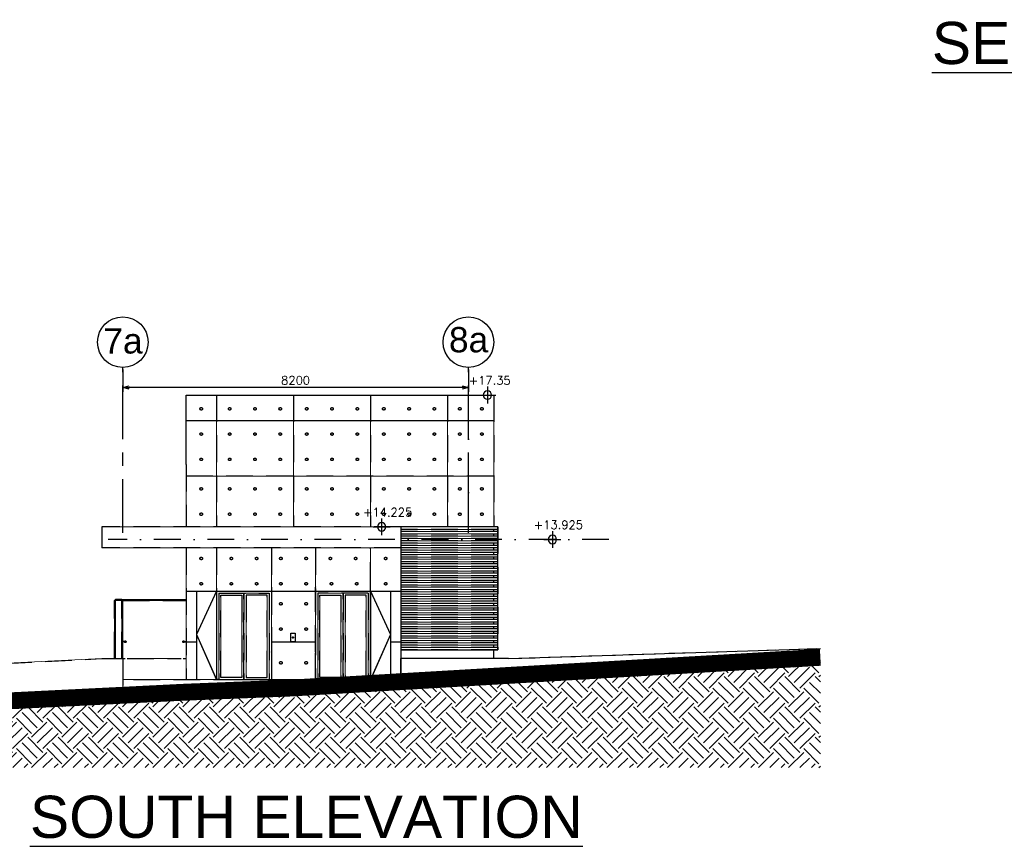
# Model space of a CAD drawing. Header units: millimetres. Extents: x 113048 to 489828, y -130780 to 23393.
# Tile 17 of 98: x 138391 to 161750, y -89323 to -69717. Entities that reach past the tile are written whole.
import ezdxf

# ---------------------------------------------------------------- set-up
doc = ezdxf.new("R2010")
doc.units = ezdxf.units.MM
doc.header["$LTSCALE"] = 100
for name, pattern in [('DASHDOT', [1, 0.5, -0.25, 0, -0.25]), ('DASHDOT2', [12.7, 6.35, -3.175, 0, -3.175]), ('Grid Line', [22.225, 12.7, -3.175, 3.175, -3.175]), ('Hidden', [9.525, 6.35, -3.175])]:
    doc.linetypes.add(name, pattern=pattern)
for name, color, linetype in [('+C-160', 160, 'Hidden'), ('+C-201', 201, 'Continuous'), ('DLN020__', 6, 'DASHDOT'), ('DLN040__', 7, 'Continuous'), ('DLN280__', 3, 'Continuous'), ('HATCH', 8, 'Continuous'), ('LEVEL', 7, 'Continuous'), ('LIFT LOBBY - GF PLAN & SECTION$0$DLN030__', 1, 'Continuous')]:
    doc.layers.add(name, color=color, linetype=linetype)
for name, color, linetype, lineweight in [('A-DOOR', 6, 'Continuous', 9), ('A-FLOR', 192, 'Continuous', 9), ('A-FLOR-HRAL', 1, 'Continuous', 9), ('A-GLAZ-CWMG', 51, 'Continuous', 9), ('A-WALL', 2, 'Continuous', 9)]:
    doc.layers.add(name, color=color, linetype=linetype, lineweight=lineweight)
doc.styles.add('LIFT LOBBY - GF PLAN & SECTION$0$romans', font='romans.shx')
doc.styles.add('romans', font='romans.shx')
doc.styles.add('Swis721 BT', font='swiss.ttf')
doc.styles.add('VS', font='VS.shx')
doc.dimstyles.new('LIFT LOBBY - GF PLAN & SECTION$0$INTDIM(20)', dxfattribs={"dimtxt": 60, "dimasz": 50, "dimexe": 100, "dimexo": 45, "dimgap": 30, "dimtad": 1, "dimdec": 0, "dimzin": 0, "dimdsep": 46, "dimtxsty": 'LIFT LOBBY - GF PLAN & SECTION$0$romans', "dimblk": 'LIFT LOBBY - GF PLAN & SECTION$0$_Open30', "dimcen": 50, "dimdle": 30, "dimclrd": 1, "dimclre": 1, "dimclrt": 2, "dimaunit": 1, "dimadec": 0, "dimazin": 0, "dimtfac": 1, "dimtdec": 0, "dimtix": 1, "dimtmove": 2, "dimatfit": 3, "dimfxl": 0, "dimtolj": 1, "dimtzin": 0, "dimarcsym": 0})

# ---------------------------------------------------------------- blocks, each defined once
blk = doc.blocks.new('Rectangular Mullion - DLN_50 x 200mm _WD_-2354098-Elevation 1 - b')
at = {"layer": 'A-GLAZ-CWMG'}
blk.add_line((905039, 11360), (905039, 11310), dxfattribs=at)
blk = doc.blocks.new('ELEX')
at = {"layer": 'LEVEL'}
for p, q in [((0.5, 0), (-0.5, 0)), ((0, 0.5), (0, -0.5))]:
    blk.add_line(p, q, dxfattribs=at)
blk.add_circle((0, 0), 0.25, dxfattribs=at)
at = {"layer": 'LEVEL', "style": 'romans'}
blk.add_attdef('ELEX', (0.257, 0.354), '', height=0.5, dxfattribs=at)
blk = doc.blocks.new('Grid - Bubble - 4mm-251209-Black Box Lvl _0_00_G_F- Kahlen')
at = {"layer": 'DLN020__', "linetype": 'Continuous'}
blk.add_circle((0, 0), 4, dxfattribs=at)
blk = doc.blocks.new('LIFT LOBBY - GF PLAN & SECTION$0$_Open30')
at = {"color": 0, "linetype": 'ByBlock', "lineweight": -2}
for p, q in [((-1, 0.27), (0, 0)), ((0, 0), (-1, -0.27)), ((0, 0), (-1, 0))]:
    blk.add_line(p, q, dxfattribs=at)
blk = doc.blocks.new('*D107')
at = {"layer": 'Defpoints', "color": 0}
for p in [(140837, -77965), (149037, -77965), (140837, -78440)]:
    blk.add_point(p, dxfattribs=at)
at = {"layer": 'LIFT LOBBY - GF PLAN & SECTION$0$DLN030__', "color": 1, "lineweight": -2}
for p, q in [((140837, -78010), (140837, -78540)), ((149037, -78010), (149037, -78540)), ((148887, -78440), (140987, -78440))]:
    blk.add_line(p, q, dxfattribs=at)
at = {"layer": 'LIFT LOBBY - GF PLAN & SECTION$0$DLN030__', "color": 1, "lineweight": -2, "xscale": 150, "yscale": 150, "zscale": 150}
for p, rotation in [((140837, -78440), 179.9999999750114), ((149037, -78440), 359.9999999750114)]:
    blk.add_blockref('LIFT LOBBY - GF PLAN & SECTION$0$_Open30', p, dxfattribs=dict(at, rotation=rotation))
at = {"layer": 'LIFT LOBBY - GF PLAN & SECTION$0$DLN030__', "color": 2, "insert": (144937, -78270), "char_height": 200, "attachment_point": 5, "rotation": 360, "style": 'LIFT LOBBY - GF PLAN & SECTION$0$romans'}
blk.add_mtext('\\A1;8200', dxfattribs=at)
blk = doc.blocks.new('A$C713849A3')
at = {"layer": '+C-160'}
for p, q in [((-115844, 19159, -1), (-108544, 19159, -1)), ((-115122, 19159, 1), (-115122, 16034, -2)), ((-113294, 19159, 2), (-113294, 16034, -1)), ((-111466, 19159, -1), (-111466, 16034, 0)), ((-109638, 19159, 2), (-109638, 16034, -1)), ((-108544, 19159, -1), (-108544, 16034, -1)), ((-115844, 18559, -1), (-108544, 18559, -1)), ((-115844, 17509, -1), (-115844, 16034, -2)), ((-108544, 17234, -1), (-115844, 17234, -2)), ((-110744, 16034, -2), (-117844, 16034, -2)), ((-117844, 16034, -2), (-117844, 15534, -1)), ((-110744, 16034, -1), (-110744, 12409, -1)), ((-108444, 16034, -1), (-110744, 16034, -1)), ((-108444, 15974, -1), (-110744, 15974, -1)), ((-108444, 15924, -1), (-110744, 15924, -1)), ((-108544, 15924, -1), (-108544, 15974, -1)), ((-108444, 16034, -1), (-108444, 13114, -1)), ((-108444, 15864, -1), (-110744, 15864, -1)), ((-108444, 15814, -1), (-110744, 15814, -1)), ((-108444, 15754, -1), (-110744, 15754, -1)), ((-108444, 15704, -1), (-110744, 15704, -1)), ((-108544, 15814, -1), (-108544, 15864, -1)), ((-108544, 15704, -1), (-108544, 15754, -1)), ((-117844, 15634, -1), (-117844, 15634, -1)), ((-110744, 15534, -1), (-117844, 15534, -1)), ((-115844, 15534, -1), (-115844, 12409, -1)), ((-115119, 15534, -1), (-115119, 14509, -1)), ((-113819, 15534, -1), (-113819, 12409, -1)), ((-112769, 15528, -1), (-112769, 12403, -1)), ((-111469, 14559, -1), (-111469, 15534, -1)), ((-108444, 15644, -1), (-110744, 15644, -1)), ((-108444, 15594, -1), (-110744, 15594, -1)), ((-108444, 15534, -1), (-110744, 15534, -1)), ((-108444, 15484, -1), (-110744, 15484, -1)), ((-108444, 15424, -1), (-110744, 15424, -1)), ((-108544, 15594, -1), (-108544, 15644, -1)), ((-108544, 15484, -1), (-108544, 15534, -1)), ((-108544, 15374, -1), (-108544, 15424, -1)), ((-108444, 15374, -1), (-110744, 15374, -1)), ((-108444, 15314, -1), (-110744, 15314, -1)), ((-108444, 15264, -1), (-110744, 15264, -1)), ((-108444, 15204, -1), (-110744, 15204, -1)), ((-108544, 15264, -1), (-108544, 15314, -1)), ((-108544, 15154, -1), (-108544, 15204, -1)), ((-108444, 15154, -1), (-110744, 15154, -1)), ((-108444, 15094, -1), (-110744, 15094, -1)), ((-108444, 15044, -1), (-110744, 15044, -1)), ((-108444, 14984, -1), (-110744, 14984, -1)), ((-108544, 15044, -1), (-108544, 15094, -1)), ((-108544, 14934, -1), (-108544, 14984, -1)), ((-108444, 14934, -1), (-110744, 14934, -1)), ((-108444, 14874, -1), (-110744, 14874, -1)), ((-108444, 14824, -1), (-110744, 14824, -1)), ((-108444, 14764, -1), (-110744, 14764, -1)), ((-108544, 14824, -1), (-108544, 14874, -1)), ((-108544, 14714, -1), (-108544, 14764, -1)), ((-115119, 14509, -1), (-115119, 12412, -1)), ((-113819, 14606, -1), (-113819, 13066, -1)), ((-112769, 14609, -1), (-112769, 14606, -1)), ((-112769, 13066, -1), (-112769, 14603, -1)), ((-108444, 14714, -1), (-110744, 14714, -1)), ((-108444, 14654, -1), (-110744, 14654, -1)), ((-108444, 14604, -1), (-110744, 14604, -1)), ((-108444, 14544, -1), (-110744, 14544, -1)), ((-108444, 14494, -1), (-110744, 14494, -1)), ((-108544, 14604, -1), (-108544, 14654, -1)), ((-108544, 14494, -1), (-108544, 14544, -1)), ((-117519, 14309, -2), (-117544, 14284, -2)), ((-117544, 12909, -1), (-117544, 14284, -2)), ((-117344, 14284, -2), (-117544, 14284, -2)), ((-117519, 12909, -1), (-117519, 14309, -2)), ((-117369, 14309, -2), (-117519, 14309, -2)), ((-117369, 12909, -1), (-117369, 14309, -2)), ((-117369, 14309, -2), (-117344, 14284, -2)), ((-117369, 14309, -2), (-115844, 14309, -1)), ((-117344, 12909, -1), (-117344, 14284, -2)), ((-117344, 14284, -2), (-115844, 14284, -1)), ((-115069, 14462, -1), (-115069, 12412, -1)), ((-115069, 14462, -1), (-113869, 14462, -1)), ((-114469, 12412, -1), (-114469, 14462, -1)), ((-114469, 14462, -1), (-114469, 12412, -1)), ((-113869, 14462, -1), (-113869, 12409, -1)), ((-111519, 14462, -1), (-112719, 14462, -1)), ((-112719, 14462, -1), (-112719, 12409, -1)), ((-112119, 12412, -1), (-112119, 14462, -1)), ((-112119, 14462, -1), (-112119, 12412, -1)), ((-111519, 14462, -1), (-111519, 12412, -1)), ((-108444, 14434, -1), (-110744, 14434, -1)), ((-108444, 14384, -1), (-110744, 14384, -1)), ((-108444, 14324, -1), (-110744, 14324, -1)), ((-108444, 14274, -1), (-110744, 14274, -1)), ((-108544, 14384, -1), (-108544, 14434, -1)), ((-108544, 14274, -1), (-108544, 14324, -1)), ((-108444, 14214, -1), (-110744, 14214, -1)), ((-108444, 14164, -1), (-110744, 14164, -1)), ((-108444, 14104, -1), (-110744, 14104, -1)), ((-108444, 14054, -1), (-110744, 14054, -1)), ((-108544, 14164, -1), (-108544, 14214, -1)), ((-108544, 14054, -1), (-108544, 14104, -1)), ((-108444, 13994, -1), (-110744, 13994, -1)), ((-108444, 13944, -1), (-110744, 13944, -1)), ((-108444, 13884, -1), (-110744, 13884, -1)), ((-108444, 13834, -1), (-110744, 13834, -1)), ((-108544, 13944, -1), (-108544, 13994, -1)), ((-108544, 13834, -1), (-108544, 13884, -1)), ((-108444, 13774, -1), (-110744, 13774, -1)), ((-108444, 13724, -1), (-110744, 13724, -1)), ((-108444, 13664, -1), (-110744, 13664, -1)), ((-108444, 13614, -1), (-110744, 13614, -1)), ((-108444, 13554, -1), (-110744, 13554, -1)), ((-108544, 13724, -1), (-108544, 13774, -1)), ((-108544, 13614, -1), (-108544, 13664, -1)), ((-108544, 13504, -1), (-108544, 13554, -1)), ((-117305, 13315, -1), (-117344, 13315, -1)), ((-115883, 13315, -1), (-115844, 13315, -1)), ((-108444, 13504, -1), (-110744, 13504, -1)), ((-108444, 13444, -1), (-110744, 13444, -1)), ((-108444, 13394, -1), (-110744, 13394, -1)), ((-108444, 13334, -1), (-110744, 13334, -1)), ((-108544, 13394, -1), (-108544, 13444, -1)), ((-108544, 13284, -1), (-108544, 13334, -1)), ((-117305, 13303, -1), (-117344, 13303, -1)), ((-115883, 13303, -1), (-115844, 13303, -1)), ((-108444, 13284, -1), (-110744, 13284, -1)), ((-108444, 13224, -1), (-110744, 13224, -1)), ((-108444, 13174, -1), (-110744, 13174, -1)), ((-108444, 13114, -1), (-110744, 13114, -1)), ((-108544, 13174, -1), (-108544, 13224, -1)), ((-108544, 12909, -1), (-108544, 13114, -1)), ((-117844, 12909, -1), (-117344, 12909, -1)), ((-117617, 12909, -1), (-117572, 12909, -1)), ((-117344, 12909, -1), (-117289, 12909, -1)), ((-117344, 12909, -1), (-117344, 12409, -1)), ((-117239, 12909, -1), (-115958, 12909, -1)), ((-115908, 12909, -1), (-115844, 12909, -1)), ((-113819, 13060, -1), (-113819, 13066, -1)), ((-113819, 13060, -1), (-113819, 12409, -1)), ((-112769, 13066, -1), (-112769, 13060, -1)), ((-112769, 12409, -1), (-112769, 13060, -1)), ((-110744, 12303, -1), (-110744, 12909, -1)), ((-108194, 12909, -1), (-110744, 12909, -1)), ((-117344, 12409, -1), (-117344, 12409, -1)), ((-110744, 12409, -1), (-117344, 12409, -1)), ((-115069, 12412, -1), (-115119, 12412, -1)), ((-114469, 12409, -1), (-115069, 12409, -1)), ((-113869, 12409, -1), (-114469, 12409, -1)), ((-113869, 12409, -1), (-113819, 12409, -1)), ((-112119, 12409, -1), (-112719, 12409, -1)), ((-111519, 12409, -1), (-112119, 12409, -1))]:
    blk.add_line(p, q, dxfattribs=at)
at = {"layer": '+C-160', "ltscale": 10}
for p, q in [((-115844, 14509, -1), (-110744, 14509, -1)), ((-115594, 14509, -1), (-115594, 12409, -1)), ((-115119, 14509, -1), (-115119, 12409, -1)), ((-111469, 12409, -1), (-111469, 14559, -1)), ((-111469, 14509, -1), (-111469, 12409, -1)), ((-110994, 14509, -1), (-110994, 12409, -1)), ((-115844, 13309, -1), (-115594, 13309, -1)), ((-113819, 13309, -1), (-112769, 13309, -1)), ((-110994, 13309, -1), (-110744, 13309, -1))]:
    blk.add_line(p, q, dxfattribs=at)
at = {"layer": '+C-160', "elevation": -1}
for points in [[(-115844, 17509), (-115844, 19159)], [(-108194, 12909), (-100794, 13152)], [(-125844, 12515), (-117844, 12909)], [(-117344, 12909), (-117344, 12045)]]:
    blk.add_lwpolyline(points, dxfattribs=at)
for points in [[(-110744, 13114), (-108444, 13114), (-108444, 16034), (-110744, 16034)], [(-117544, 12909), (-117344, 12909), (-117344, 14284), (-117369, 14309), (-117519, 14309), (-117544, 14284)], [(-114519, 12462), (-115019, 12462), (-115019, 14412), (-114519, 14412)], [(-114419, 12462), (-113919, 12462), (-113919, 14412), (-114419, 14412)], [(-112169, 12462), (-112669, 12462), (-112669, 14412), (-112169, 14412)], [(-112069, 12462), (-111569, 12462), (-111569, 14412), (-112069, 14412)], [(-113357, 13509), (-113257, 13509), (-113257, 13309), (-113357, 13309)]]:
    blk.add_lwpolyline(points, close=True, dxfattribs=at)
at = {"layer": '+C-160', "ltscale": 7, "elevation": -1}
for points in [[(-115119, 14509), (-115594, 13484), (-115119, 12409)], [(-111469, 14509), (-110994, 13484), (-111469, 12409)]]:
    blk.add_lwpolyline(points, dxfattribs=at)
at = {"layer": '+C-160'}
for centre, radius in [((-115483, 18834, -2), 30), ((-114808, 18834, -2), 30), ((-114208, 18834, -1), 30), ((-113608, 18834, -1), 30), ((-112980, 18834, 0), 30), ((-112380, 18834, 0), 30), ((-111780, 18834, 0), 30), ((-111152, 18834, 0), 30), ((-110552, 18834, 0), 30), ((-109952, 18834, 0), 30), ((-109349, 18834, 0), 30), ((-108824, 18834, 0), 30), ((-115483, 18234, -2), 30), ((-114808, 18234, -2), 30), ((-114208, 18234, -1), 30), ((-113608, 18234, -1), 30), ((-112980, 18234, 0), 30), ((-112380, 18234, 0), 30), ((-111780, 18234, 0), 30), ((-111152, 18234, 0), 30), ((-110552, 18234, 0), 30), ((-109952, 18234, 0), 30), ((-109349, 18234, 0), 30), ((-108824, 18234, 0), 30), ((-115483, 17634, -2), 30), ((-114808, 17634, -2), 30), ((-114208, 17634, -1), 30), ((-113608, 17634, -1), 30), ((-112980, 17634, 0), 30), ((-112380, 17634, 0), 30), ((-111780, 17634, 0), 30), ((-111152, 17634, 0), 30), ((-110552, 17634, 0), 30), ((-109952, 17634, 0), 30), ((-109349, 17634, 0), 30), ((-108824, 17634, 0), 30), ((-115483, 16934, -2), 30), ((-114808, 16934, -2), 30), ((-114208, 16934, -1), 30), ((-113608, 16934, -1), 30), ((-112980, 16934, 0), 30), ((-112380, 16934, 0), 30), ((-111780, 16934, 0), 30), ((-111152, 16934, 0), 30), ((-110552, 16934, 0), 30), ((-109952, 16934, 0), 30), ((-109349, 16934, 0), 30), ((-108824, 16934, 0), 30), ((-115483, 16334, -2), 30), ((-114808, 16334, -2), 30), ((-114208, 16334, -1), 30), ((-113608, 16334, -1), 30), ((-112980, 16334, 0), 30), ((-112380, 16334, 0), 30), ((-111780, 16334, 0), 30), ((-111152, 16334, 0), 30), ((-110552, 16334, 0), 30), ((-109952, 16334, 0), 30), ((-109349, 16334, 0), 30), ((-108824, 16334, 0), 30), ((-115483, 15284, -2), 30), ((-114769, 15284, -1), 30), ((-114169, 15284, -1), 30), ((-113594, 15284, -1), 30), ((-112994, 15284, -1), 30), ((-112419, 15284, -1), 30), ((-111819, 15284, -1), 30), ((-111107, 15284, -1), 30), ((-115483, 14684, -2), 30), ((-114769, 14684, -1), 30), ((-114169, 14684, -1), 30), ((-113594, 14684, -1), 30), ((-112994, 14684, -1), 30), ((-112394, 14684, -1), 30), ((-111794, 14684, -1), 30), ((-111107, 14684, -1), 30), ((-113594, 14209, -1), 30), ((-112994, 14209, -1), 30), ((-113594, 13609, -1), 30), ((-112994, 13609, -1), 30), ((-117286, 13309, -1), 20), ((-117286, 13309, -1), 17), ((-115902, 13309, -1), 20), ((-115902, 13309, -1), 17), ((-113307, 13409, -2), 12.5), ((-113594, 12809, -1), 30), ((-112994, 12809, -1), 30)]:
    blk.add_circle(centre, radius, dxfattribs=at)
for p in [(-1013584, 4614, -1), (-1013584, 2092, -1)]:
    blk.add_blockref('Rectangular Mullion - DLN_50 x 200mm _WD_-2354098-Elevation 1 - b', p, dxfattribs=at)

msp = doc.modelspace()

# ---------------------------------------------------------------- hatches: boundary and pattern name
at = {"layer": 'HATCH'}
h = msp.add_hatch(dxfattribs=at)
h.set_pattern_fill('EARTH', color=256, scale=80, angle=3.6498)
h.set_pattern_definition([(45, (76438.7, -18037.27), (2e-07, 718.4205), [508, -508]), (45, (76304, -17902.56), (2e-07, 718.4205), [508, -508]), (45, (76169.3, -17767.86), (2e-07, 718.4205), [508, -508]), (135, (76169.3, -17678.06), (-718.4205, 2e-07), [508, -508]), (135, (76304, -17543.35), (-718.4205, 2e-07), [508, -508]), (135, (76438.7, -17408.65), (-718.4205, 2e-07), [508, -508])])
h.paths.add_polyline_path([(132336.7, -86159.7), (132336.7, -87453.3), (157386.7, -87453.3), (157386.7, -84840.6), (146256.6, -85488.3), (144948.4, -85567.1), (142451.5, -85665)])

# ---------------------------------------------------------------- linework, layer by layer
at = {"layer": '+C-201', "elevation": 0}
msp.add_lwpolyline([(147436.7, -84665.3), (149736.7, -84665.3), (149736.7, -81745.3), (147436.7, -81745.3)], close=True, dxfattribs=at)
for p, q in [((142336.7, -78620.3, 0.4), (149636.7, -78620.3, 0.4)), ((142336.7, -79220.3, 0.4), (149636.7, -79220.3, 0.4))]:
    msp.add_line(p, q)
at = {"color": 1, "linetype": 'Continuous', "ltscale": 10}
for p, q in [((142336.7, -83270.3, 0.4), (147436.7, -83270.3, 0.4)), ((142586.7, -83270.3, 0.4), (142586.7, -85370.3, 0.4)), ((143061.7, -83270.3, 0.4), (143061.7, -85370.3, 0.4)), ((146711.7, -85370.3, 0.4), (146711.7, -83220.3, 0.4)), ((146711.7, -83270.3, 0.4), (146711.7, -85370.3, 0.4)), ((147186.7, -83270.3, 0.4), (147186.7, -85370.3, 0.4)), ((142336.7, -84470.3, 0.4), (142586.7, -84470.3, 0.4)), ((144361.7, -84470.3, 0.4), (145411.7, -84470.3, 0.4)), ((147186.7, -84470.3, 0.4), (147436.7, -84470.3, 0.4))]:
    msp.add_line(p, q, dxfattribs=at)
at = {"elevation": 0.4}
msp.add_lwpolyline([(142336.7, -80270.3), (142336.7, -78620.3)], dxfattribs=at)
at = {"color": 6, "linetype": 'DASHDOT2', "ltscale": 7, "elevation": 0.4}
for points in [[(143061.7, -83270.3), (142586.7, -84295.3), (143061.7, -85370.3)], [(146711.7, -83270.3), (147186.7, -84295.3), (146711.7, -85370.3)]]:
    msp.add_lwpolyline(points, dxfattribs=at)
at = {"linetype": 'Continuous'}
for centre in [(142697.7, -78945.3, -0.5), (143372.7, -78945.3, -0.2), (143972.7, -78945.3, 0.5), (144572.7, -78945.3, 0.5), (145200.7, -78945.3, 1.6), (145800.7, -78945.3, 1.6), (146400.7, -78945.3, 1.6), (147028.7, -78945.3, 1.6), (147628.7, -78945.3, 1.6), (148228.7, -78945.3, 1.6), (148831.7, -78945.3, 1.6), (149356.7, -78945.3, 1.6), (142697.7, -79545.3, -0.5), (143372.7, -79545.3, -0.2), (143972.7, -79545.3, 0.5), (144572.7, -79545.3, 0.5), (145200.7, -79545.3, 1.6), (145800.7, -79545.3, 1.6), (146400.7, -79545.3, 1.6), (147028.7, -79545.3, 1.6), (147628.7, -79545.3, 1.6), (148228.7, -79545.3, 1.6), (148831.7, -79545.3, 1.6), (149356.7, -79545.3, 1.6), (142697.7, -80145.3, -0.5), (143372.7, -80145.3, -0.2), (143972.7, -80145.3, 0.5), (144572.7, -80145.3, 0.5), (145200.7, -80145.3, 1.6), (145800.7, -80145.3, 1.6), (146400.7, -80145.3, 1.6), (147028.7, -80145.3, 1.6), (147628.7, -80145.3, 1.6), (148228.7, -80145.3, 1.6), (148831.7, -80145.3, 1.6), (149356.7, -80145.3, 1.6), (142697.7, -80845.3, -0.5), (143372.7, -80845.3, -0.2), (143972.7, -80845.3, 0.5), (144572.7, -80845.3, 0.5), (145200.7, -80845.3, 1.6), (145800.7, -80845.3, 1.6), (146400.7, -80845.3, 1.6), (147028.7, -80845.3, 1.6), (147628.7, -80845.3, 1.6), (148228.7, -80845.3, 1.6), (148831.7, -80845.3, 1.6), (149356.7, -80845.3, 1.6), (142697.7, -81445.3, -0.5), (143372.7, -81445.3, -0.2), (143972.7, -81445.3, 0.5), (144572.7, -81445.3, 0.5), (145200.7, -81445.3, 1.6), (145800.7, -81445.3, 1.6), (146400.7, -81445.3, 1.6), (147028.7, -81445.3, 1.6), (147628.7, -81445.3, 1.6), (148228.7, -81445.3, 1.6), (148831.7, -81445.3, 1.6), (149356.7, -81445.3, 1.6), (142697.7, -82495.2, -0.9), (143411.7, -82495.2, 0), (144011.7, -82495.2, 0), (144586.7, -82495.2, 0.4), (145186.7, -82495.2, 0.4), (145761.7, -82495.2), (146361.7, -82495.2), (147074.2, -82495.2, 0.4), (142697.7, -83095.2, -0.9), (143411.7, -83095.2, 0), (144011.7, -83095.2, 0), (144586.7, -83095.2, 0.4), (145186.7, -83095.2, 0.4), (145786.7, -83095.2, 0.4), (146386.7, -83095.2, 0.4), (147074.2, -83095.2, 0.4), (144586.7, -83570.3, 0.4), (145186.7, -83570.3, 0.4), (144586.7, -84170.3, 0.4), (145186.7, -84170.3, 0.4), (144586.7, -84970.3, 0.4), (145186.7, -84970.3, 0.4)]:
    msp.add_circle(centre, 30, dxfattribs=at)
at = {"layer": 'A-DOOR', "color": 1}
for p, q in [((143111.7, -83317.3, 0.4), (143111.7, -85367.3, 0.4)), ((143111.7, -83317.3, 0.4), (144311.7, -83317.3, 0.4)), ((143711.7, -85367.3, 0.4), (143711.7, -83317.3, 0.4)), ((143711.7, -83317.3, 0.4), (143711.7, -85367.3, 0.4)), ((144311.7, -83317.3, 0.4), (144311.7, -85370.3, 0.4)), ((146661.7, -83317.3, 0.4), (145461.7, -83317.3, 0.4)), ((145461.7, -83317.3, 0.4), (145461.7, -85370.3, 0.4)), ((146061.7, -85367.3, 0.4), (146061.7, -83317.3, 0.4)), ((146061.7, -83317.3, 0.4), (146061.7, -85367.3, 0.4)), ((146661.7, -83317.3, 0.4), (146661.7, -85367.3, 0.4)), ((143711.7, -85370.3, 0.4), (143111.7, -85370.3, 0.4)), ((144311.7, -85370.3, 0.4), (143711.7, -85370.3, 0.4)), ((146061.7, -85370.3, 0.4), (145461.7, -85370.3, 0.4)), ((146661.7, -85370.3, 0.4), (146061.7, -85370.3, 0.4))]:
    msp.add_line(p, q, dxfattribs=at)
at = {"layer": 'A-DOOR'}
for p, q in [((143111.7, -85367.3, 0.4), (143061.7, -85367.3, 0.4)), ((144311.7, -85370.3, 0.4), (144361.7, -85370.3, 0.4))]:
    msp.add_line(p, q, dxfattribs=at)
at = {"layer": 'A-DOOR', "color": 1, "elevation": 0.4}
for points in [[(143661.7, -85317.3), (143161.7, -85317.3), (143161.7, -83367.3), (143661.7, -83367.3)], [(143761.7, -85317.3), (144261.7, -85317.3), (144261.7, -83367.3), (143761.7, -83367.3)], [(146011.7, -85317.3), (145511.7, -85317.3), (145511.7, -83367.3), (146011.7, -83367.3)], [(146111.7, -85317.3), (146611.7, -85317.3), (146611.7, -83367.3), (146111.7, -83367.3)]]:
    msp.add_lwpolyline(points, close=True, dxfattribs=at)
at = {"layer": 'A-FLOR', "color": 1}
for p, q in [((140836.7, -84870.3, 0.4), (140891.7, -84870.3, 0.4)), ((140941.7, -84870.3, 0.4), (142222.9, -84870.3, 0.4)), ((142272.9, -84870.3, 0.4), (142336.7, -84870.3, 0.4))]:
    msp.add_line(p, q, dxfattribs=at)
at = {"layer": 'A-FLOR'}
msp.add_line((140836.7, -84870.3, 0.4), (140836.7, -85370.3, 0.4), dxfattribs=at)
at = {"layer": 'A-FLOR-HRAL'}
for p, q in [((140875.6, -84464.3, 0.2), (140836.7, -84464.3, 0.2)), ((140875.6, -84476.3, 0.2), (140836.7, -84476.3, 0.2)), ((142298, -84464.4, 0.6), (142336.9, -84464.3, 0.6)), ((142298.1, -84476.4, 0.6), (142337, -84476.3, 0.6)), ((140564.2, -84870.3, 0.4), (140609.2, -84870.3, 0.4))]:
    msp.add_line(p, q, dxfattribs=at)
for centre, radius in [((140894.7, -84470.3, 0.2), 20), ((140894.7, -84470.3, 0.2), 17), ((142279, -84470.5, 0.6), 20), ((142279, -84470.5, 0.6), 17)]:
    msp.add_circle(centre, radius, dxfattribs=at)
at = {"layer": 'A-GLAZ-CWMG', "color": 7}
for p, q in [((149736.7, -81745.3, 0.4), (147436.7, -81745.3, 0.4)), ((149736.7, -81805.3, 0.4), (147436.7, -81805.3, 0.4)), ((149736.7, -81855.3, 0.4), (147436.7, -81855.3, 0.4)), ((149736.7, -81915.3, 0.4), (147436.7, -81915.3, 0.4)), ((149736.7, -81965.3, 0.4), (147436.7, -81965.3, 0.4)), ((149636.7, -81855.3, 0.4), (149636.7, -81805.3, 0.4)), ((149636.7, -81965.3, 0.4), (149636.7, -81915.3, 0.4)), ((149736.7, -82025.3, 0.4), (147436.7, -82025.3, 0.4)), ((149736.7, -82075.3, 0.4), (147436.7, -82075.3, 0.4)), ((149736.7, -82135.3, 0.4), (147436.7, -82135.3, 0.4)), ((149736.7, -82185.3, 0.4), (147436.7, -82185.3, 0.4)), ((149636.7, -82075.3, 0.4), (149636.7, -82025.3, 0.4)), ((149636.7, -82185.3, 0.4), (149636.7, -82135.3, 0.4)), ((149736.7, -82245.3, 0.4), (147436.7, -82245.3, 0.4)), ((149736.7, -82295.3, 0.4), (147436.7, -82295.3, 0.4)), ((149736.7, -82355.3, 0.4), (147436.7, -82355.3, 0.4)), ((149736.7, -82405.3, 0.4), (147436.7, -82405.3, 0.4)), ((149636.7, -82295.3, 0.4), (149636.7, -82245.3, 0.4)), ((149636.7, -82405.3, 0.4), (149636.7, -82355.3, 0.4)), ((149736.7, -82465.3, 0.4), (147436.7, -82465.3, 0.4)), ((149736.7, -82515.3, 0.4), (147436.7, -82515.3, 0.4)), ((149736.7, -82575.3, 0.4), (147436.7, -82575.3, 0.4)), ((149736.7, -82625.3, 0.4), (147436.7, -82625.3, 0.4)), ((149736.7, -82685.3, 0.4), (147436.7, -82685.3, 0.4)), ((149636.7, -82515.3, 0.4), (149636.7, -82465.3, 0.4)), ((149636.7, -82625.3, 0.4), (149636.7, -82575.3, 0.4)), ((149636.7, -82735.3, 0.4), (149636.7, -82685.3, 0.4)), ((149736.7, -82735.3, 0.4), (147436.7, -82735.3, 0.4)), ((149736.7, -82795.3, 0.4), (147436.7, -82795.3, 0.4)), ((149736.7, -82845.3, 0.4), (147436.7, -82845.3, 0.4)), ((149736.7, -82905.3, 0.4), (147436.7, -82905.3, 0.4)), ((149636.7, -82845.3, 0.4), (149636.7, -82795.3, 0.4)), ((149636.7, -82955.3, 0.4), (149636.7, -82905.3, 0.4)), ((149736.7, -82955.3, 0.4), (147436.7, -82955.3, 0.4)), ((149736.7, -83015.3, 0.4), (147436.7, -83015.3, 0.4)), ((149736.7, -83065.3, 0.4), (147436.7, -83065.3, 0.4)), ((149736.7, -83125.3, 0.4), (147436.7, -83125.3, 0.4)), ((149636.7, -83065.3, 0.4), (149636.7, -83015.3, 0.4)), ((149636.7, -83175.3, 0.4), (149636.7, -83125.3, 0.4)), ((149736.7, -83175.3, 0.4), (147436.7, -83175.3, 0.4)), ((149736.7, -83235.3, 0.4), (147436.7, -83235.3, 0.4)), ((149736.7, -83285.3, 0.4), (147436.7, -83285.3, 0.4)), ((149736.7, -83345.3, 0.4), (147436.7, -83345.3, 0.4)), ((149636.7, -83285.3, 0.4), (149636.7, -83235.3, 0.4)), ((149636.7, -83395.3, 0.4), (149636.7, -83345.3, 0.4)), ((149736.7, -83395.3, 0.4), (147436.7, -83395.3, 0.4)), ((149736.7, -83455.3, 0.4), (147436.7, -83455.3, 0.4)), ((149736.7, -83505.3, 0.4), (147436.7, -83505.3, 0.4)), ((149736.7, -83565.3, 0.4), (147436.7, -83565.3, 0.4)), ((149736.7, -83615.3, 0.4), (147436.7, -83615.3, 0.4)), ((149636.7, -83505.3, 0.4), (149636.7, -83455.3, 0.4)), ((149636.7, -83615.3, 0.4), (149636.7, -83565.3, 0.4)), ((149736.7, -83675.3, 0.4), (147436.7, -83675.3, 0.4)), ((149736.7, -83725.3, 0.4), (147436.7, -83725.3, 0.4)), ((149736.7, -83785.3, 0.4), (147436.7, -83785.3, 0.4)), ((149736.7, -83835.3, 0.4), (147436.7, -83835.3, 0.4)), ((149636.7, -83725.3, 0.4), (149636.7, -83675.3, 0.4)), ((149636.7, -83835.3, 0.4), (149636.7, -83785.3, 0.4)), ((149736.7, -83895.3, 0.4), (147436.7, -83895.3, 0.4)), ((149736.7, -83945.3, 0.4), (147436.7, -83945.3, 0.4)), ((149736.7, -84005.3, 0.4), (147436.7, -84005.3, 0.4)), ((149736.7, -84055.3, 0.4), (147436.7, -84055.3, 0.4)), ((149636.7, -83945.3, 0.4), (149636.7, -83895.3, 0.4)), ((149636.7, -84055.3, 0.4), (149636.7, -84005.3, 0.4)), ((149736.7, -84115.3, 0.4), (147436.7, -84115.3, 0.4)), ((149736.7, -84165.3, 0.4), (147436.7, -84165.3, 0.4)), ((149736.7, -84225.3, 0.4), (147436.7, -84225.3, 0.4)), ((149736.7, -84275.3, 0.4), (147436.7, -84275.3, 0.4)), ((149636.7, -84165.3, 0.4), (149636.7, -84115.3, 0.4)), ((149636.7, -84275.3, 0.4), (149636.7, -84225.3, 0.4)), ((149736.7, -84335.3, 0.4), (147436.7, -84335.3, 0.4)), ((149736.7, -84385.3, 0.4), (147436.7, -84385.3, 0.4)), ((149736.7, -84445.3, 0.4), (147436.7, -84445.3, 0.4)), ((149736.7, -84495.3, 0.4), (147436.7, -84495.3, 0.4)), ((149736.7, -84555.3, 0.4), (147436.7, -84555.3, 0.4)), ((149636.7, -84385.3, 0.4), (149636.7, -84335.3, 0.4)), ((149636.7, -84495.3, 0.4), (149636.7, -84445.3, 0.4)), ((149636.7, -84605.3, 0.4), (149636.7, -84555.3, 0.4)), ((149736.7, -84605.3, 0.4), (147436.7, -84605.3, 0.4)), ((149736.7, -84665.3, 0.4), (147436.7, -84665.3, 0.4)), ((149636.7, -84870.4, 0.4), (149636.7, -84665.3, 0.4))]:
    msp.add_line(p, q, dxfattribs=at)
at = {"layer": 'A-WALL', "color": 1}
for p, q in [((143058.7, -78620.3, 1.9), (143058.7, -81745.3, -0.9)), ((144886.7, -78620.3, 3.3), (144886.7, -81745.3, 0.4)), ((146714.7, -78620.3, 0), (146714.7, -81745.3, 1.8)), ((148542.7, -78620.3, 3.3), (148542.7, -81745.3, 0.4)), ((143061.7, -82245.4, 0.4), (143061.7, -83270.3, 0.4)), ((144361.7, -82245.4, 0.4), (144361.7, -85370.3, 0.4)), ((145411.7, -82251.4, 0.4), (145411.7, -85376.3, 0.4)), ((146711.7, -83220.3, 0.4), (146711.7, -82245.4, 0.4))]:
    msp.add_line(p, q, dxfattribs=at)
at = {"layer": 'A-WALL'}
for p, q in [((149636.7, -78620.3, 0.4), (149636.7, -81745.3, 0.4)), ((142336.7, -80270.3, 0.4), (142336.7, -81745.3, -0.9)), ((149636.7, -80545.3, 0.4), (142336.7, -80545.3, -0.5)), ((147436.7, -81745.3, 0.4), (147436.7, -85370.3, 0.4)), ((149736.7, -81745.3, 0.4), (149736.7, -84665.3, 0.4)), ((142336.7, -82245.4, 0.9), (142336.7, -85370.3, 0.4)), ((143061.7, -83270.3, 0.4), (143061.7, -85367.3, 0.4)), ((144361.7, -83173.3, 0.4), (144361.7, -84714.1, 0.4)), ((145411.7, -83170.3, 0.4), (145411.7, -83173.3, 0.4)), ((145411.7, -84714.1, 0.4), (145411.7, -83176.3, 0.4)), ((140661.7, -83470.3, -0.5), (140636.7, -83495.3, -0.5)), ((140636.7, -84870.3, 0.4), (140636.7, -83495.3, -0.5)), ((140836.7, -83495.3, -0.5), (140636.7, -83495.3, -0.5)), ((140661.7, -84870.3, 0.4), (140661.7, -83470.3, -0.5)), ((140811.7, -83470.3, -0.5), (140661.7, -83470.3, -0.5)), ((140811.7, -84870.3, 0.4), (140811.7, -83470.3, -0.5)), ((140811.7, -83470.3, -0.5), (140836.7, -83495.3, -0.5)), ((140836.7, -84870.3, 0.4), (140836.7, -83495.3, -0.5)), ((144361.7, -84720.1, 0.4), (144361.7, -84714.1, 0.4)), ((144361.7, -84720.1, 0.4), (144361.7, -85370.3, 0.4)), ((145411.7, -84714.1, 0.4), (145411.7, -84720.1, 0.4)), ((145411.7, -85370.3, 0.4), (145411.7, -84720.1, 0.4)), ((147436.7, -85370.3, 0.4), (140836.7, -85370.3, 0.4))]:
    msp.add_line(p, q, dxfattribs=at)
at = {"layer": 'A-WALL', "color": 3}
for p, q in [((147436.7, -81745.3, -0.5), (140336.7, -81745.3, -0.5)), ((140336.7, -81745.3, -0.9), (140336.7, -82245.4, 0.4)), ((147436.7, -82245.4, 0.9), (140336.7, -82245.4, 0.9)), ((140336.7, -84870.3, 0.4), (140836.7, -84870.3, 0.4))]:
    msp.add_line(p, q, dxfattribs=at)
at = {"layer": 'A-WALL', "color": 6}
for p, q in [((140811.7, -83470.3, -0.5), (142336.7, -83470.3, 0.7)), ((140836.7, -83495.3, -0.5), (142336.7, -83495.3, 0.7))]:
    msp.add_line(p, q, dxfattribs=at)
at = {"layer": 'A-WALL', "color": 9, "elevation": 0.4}
msp.add_lwpolyline([(144824.2, -84270.3), (144924.2, -84270.3), (144924.2, -84470.3), (144824.2, -84470.3)], close=True, dxfattribs=at)
at = {"layer": 'A-WALL', "color": 3, "ltscale": 0.5, "const_width": 400, "elevation": 0.4}
msp.add_lwpolyline([(157386.7, -84840.6), (144852.4, -85567.6), (142307.3, -85667.6), (132336.7, -86159.7)], dxfattribs=at)
at = {"layer": 'A-WALL', "color": 3, "elevation": 0.4}
for points in [[(132336.7, -85265.1), (140336.7, -84870.3)], [(140836.7, -84870.3), (140836.7, -85734.3)]]:
    msp.add_lwpolyline(points, dxfattribs=at)
at = {"layer": 'A-WALL', "color": 9}
msp.add_circle((144874.2, -84370.3, -0.3), 12.5, dxfattribs=at)
at = {"layer": 'DLN020__', "linetype": 'Grid Line'}
for p, q in [((140836.7, -81886.1), (140836.7, -77965.4)), ((149036.7, -81886.1), (149036.7, -77965.4))]:
    msp.add_line(p, q, dxfattribs=at)
at = {"layer": 'DLN020__', "linetype": 'DASHDOT2'}
for p, q in [((149036.7, -81886.1), (149036.7, -78475)), ((152371.4, -82045.3), (140487.7, -82045.3))]:
    msp.add_line(p, q, dxfattribs=at)
at = {"layer": 'DLN280__'}
for p, q in [((147436.7, -85476.4, -0.1), (147436.7, -84870.3, 0.4)), ((149986.9, -84870.4, 0.4), (147436.7, -84870.4, 0.4))]:
    msp.add_line(p, q, dxfattribs=at)
at = {"layer": 'DLN280__', "elevation": 0.4}
msp.add_lwpolyline([(149986.9, -84870.4), (157386.7, -84627.9)], dxfattribs=at)

# ---------------------------------------------------------------- block references
at = {"layer": '+C-160'}
msp.add_blockref('A$C713849A3', (258181, -97779.7, 1.4), dxfattribs=at)
at = {"layer": 'A-GLAZ-CWMG', "color": 1}
msp.add_blockref('Rectangular Mullion - DLN_50 x 200mm _WD_-2354098-Elevation 1 - b', (-755402.6, -93165.3, 0.4), dxfattribs=at)
at = {"layer": 'A-GLAZ-CWMG', "color": 7}
msp.add_blockref('Rectangular Mullion - DLN_50 x 200mm _WD_-2354098-Elevation 1 - b', (-755402.6, -95687.8, 0.4), dxfattribs=at)
at = {"layer": 'DLN020__', "xscale": 149.9999999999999, "yscale": 149.9999999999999, "zscale": 149.9999999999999, "rotation": 180.000000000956}
for p in [(140836.7, -77365.4), (149036.7, -77365.4)]:
    msp.add_blockref('Grid - Bubble - 4mm-251209-Black Box Lvl _0_00_G_F- Kahlen', p, dxfattribs=at)
at = {"layer": 'LEVEL'}
ref = msp.add_blockref('ELEX', (149486.9, -78620.3, 0.4), dxfattribs=dict(at, xscale=-400, yscale=400, zscale=400, rotation=359.9999999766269))
ref.add_attrib('ELEX', '+17.35', (149045.7, -78373.3, 0.4), dxfattribs={"height": 200, "style": 'romans'})
ref = msp.add_blockref('ELEX', (146978.1, -81745.3, -0.5), dxfattribs=dict(at, xscale=-400, yscale=400, zscale=400, rotation=359.999999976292))
ref.add_attrib('ELEX', '+14.225', (146536.9, -81498.3, -0.5), dxfattribs={"height": 200, "style": 'romans'})
ref = msp.add_blockref('ELEX', (151029.6, -82045.3, -0.5), dxfattribs=dict(at, xscale=-400, yscale=400, zscale=400, rotation=359.999999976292))
ref.add_attrib('ELEX', '+13.925', (150588.5, -81798.3, -0.5), dxfattribs={"height": 200, "style": 'romans'})

# ---------------------------------------------------------------- texts
at = {"layer": 'DLN020__', "color": 3, "insert": (140840.9, -77034.6), "char_height": 600, "width": 1209.6, "attachment_point": 2, "rotation": 0, "line_spacing_factor": 1.00667}
msp.add_mtext('{\\fSwis721 BT|b0|i0|c0|p34;7a}', dxfattribs=at)
at = {"layer": 'DLN020__', "color": 3, "insert": (149040.9, -77006.8), "char_height": 600, "width": 1209.6, "attachment_point": 2, "line_spacing_factor": 1.00667}
msp.add_mtext('{\\fSwis721 BT|b0|i0|c0|p34;8a}', dxfattribs=at)
at = {"layer": 'DLN040__', "insert": (160030.2, -69768.9), "char_height": 1000, "width": 10729.351, "attachment_point": 1, "style": 'VS'}
msp.add_mtext("{\\fSwis721 BT|b0|i0|c0|p34;\\L\\C3;SECTION 'B' - 'B' }", dxfattribs=at)
at = {"layer": 'DLN040__', "insert": (138633.5, -88122.6), "char_height": 1000, "width": 18697.346, "attachment_point": 1, "rotation": 360, "line_spacing_factor": 0.938532, "style": 'Swis721 BT'}
msp.add_mtext('{\\L\\C3;SOUTH ELEVATION}', dxfattribs=at)

# ---------------------------------------------------------------- dimensions: what is measured, and where the dimension line sits
at = {"layer": 'LIFT LOBBY - GF PLAN & SECTION$0$DLN030__'}
dim = msp.add_aligned_dim(p1=(149036.7, -77965.4, 0), p2=(140836.7, -77965.4, 0), distance=474.7, dimstyle='LIFT LOBBY - GF PLAN & SECTION$0$INTDIM(20)', override={"dimtxt": 200, "dimasz": 150, "dimgap": 70}, dxfattribs=at)
dim.commit()
dim.dimension.update_dxf_attribs({"geometry": '*D107', "text_midpoint": (144936.7, -78270.1, 0)})

doc.saveas('drawing.dxf')
